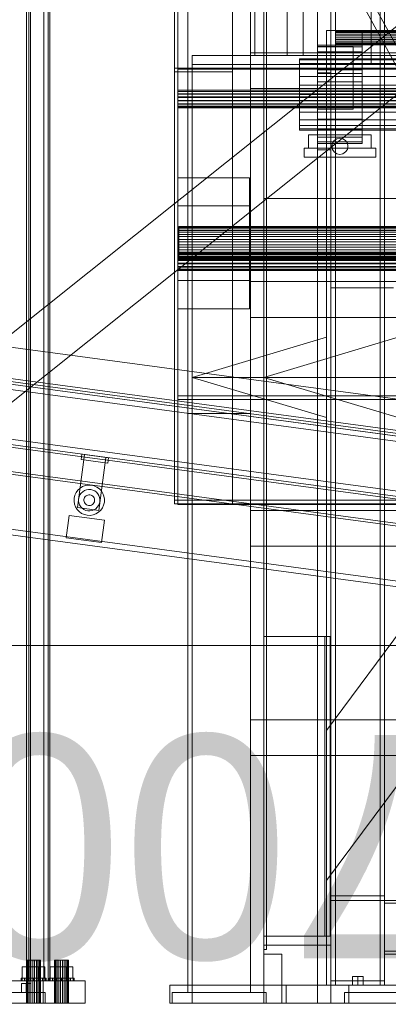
# Model space of a CAD drawing. Header units: millimetres. Extents: x -4738 to 65662, y -68080 to 6847.
# Tile 82 of 256: x -1673 to -1261, y -36001 to -34900. Entities that reach past the tile are written whole.
import ezdxf

# ---------------------------------------------------------------- set-up
doc = ezdxf.new("R2010")
doc.units = ezdxf.units.MM
for name, color, linetype, lineweight in [('COTAS_O', 1, 'Continuous', 0), ('COTAS_P', 1, 'Continuous', 0), ('frontal_briquetadora', 7, 'Continuous', 0), ('frontal_C03', 7, 'Continuous', 0), ('frontal_C09', 7, 'Continuous', 0), ('frontal_C10', 7, 'Continuous', 0), ('frontal_dosificador', 7, 'Continuous', 0), ('frontal_secador', 7, 'Continuous', 0), ('frontal_tolva', 7, 'Continuous', 0)]:
    doc.layers.add(name, color=color, linetype=linetype, lineweight=lineweight)
doc.dimstyles.new('R19_100', dxfattribs={"dimtxt": 250, "dimasz": 150, "dimexe": 150, "dimexo": 80, "dimgap": 100, "dimtad": 1, "dimtih": 1, "dimtoh": 1, "dimdsep": 46, "dimcen": 0.09, "dimadec": 0, "dimazin": 0, "dimtfac": 1, "dimtdec": 4, "dimtofl": 0, "dimtmove": 0, "dimatfit": 3, "dimfxl": 1, "dimtolj": 1, "dimtzin": 0, "dimarcsym": 0})

# ---------------------------------------------------------------- blocks, each defined once
blk = doc.blocks.new('DIM_R30_46')
at = {"layer": 'COTAS_P'}
for p, q in [((-4100, -35030), (-4219.9, -35922)), ((140, -35600), (20.1, -36492)), ((-4219.9, -35922), (-4065.3, -35897.4)), ((20.1, -36492), (-4219.9, -35922)), ((-4219.9, -35922), (-4077.2, -35986.6)), ((20.1, -36492), (-122.6, -36427.4)), ((20.1, -36492), (-134.6, -36516.6))]:
    blk.add_line(p, q, dxfattribs=at)
blk.add_text('4278.14 P', height=250, rotation=172.3434, dxfattribs=at).set_placement((-2113.2, -36306.1))
blk = doc.blocks.new('DIM_R30_50')
at = {"layer": 'COTAS_O'}
for p, q in [((-1850, -34900), (-1850, -35600)), ((-150, -34900), (-150, -35600)), ((-1850, -35600), (-1700, -35555)), ((-150, -35600), (-300, -35555)), ((-150, -35600), (-1850, -35600)), ((-1850, -35600), (-1700, -35645)), ((-150, -35600), (-300, -35645))]:
    blk.add_line(p, q, dxfattribs=at)
blk.add_text('1700 O', height=250, rotation=180, dxfattribs=at).set_placement((-1000, -35700))
blk = doc.blocks.new('DIM_R30_53')
at = {"layer": 'COTAS_O'}
for p, q in [((-1480, -33670), (-780, -33670)), ((-780, -33670), (-825, -33820)), ((-780, -36000), (-780, -33670)), ((-780, -33670), (-735, -33820)), ((-780, -36000), (-825, -35850)), ((-780, -36000), (-735, -35850)), ((-1480, -36000), (-780, -36000))]:
    blk.add_line(p, q, dxfattribs=at)
blk.add_text('2330 O', height=250, rotation=90, dxfattribs=at).set_placement((-880, -34835))
blk = doc.blocks.new('DIM_R30_54')
at = {"layer": 'COTAS_O'}
for p, q in [((-1480, -35300), (-1330, -35255)), ((490, -35300), (340, -35255)), ((-1480, -36000), (-1480, -35300)), ((-1480, -35300), (490, -35300)), ((-1480, -35300), (-1330, -35345)), ((490, -35300), (340, -35345)), ((490, -36000), (490, -35300))]:
    blk.add_line(p, q, dxfattribs=at)
blk.add_text('1970 O', height=250, dxfattribs=at).set_placement((-495, -35200))
blk = doc.blocks.new('DIM_R30_55')
at = {"layer": 'COTAS_O'}
for p, q in [((-1400, -33000), (-700, -33000)), ((-700, -33000), (-745, -33150)), ((-700, -36000), (-700, -33000)), ((-700, -33000), (-655, -33150)), ((-700, -36000), (-745, -35850)), ((-700, -36000), (-655, -35850)), ((-1400, -36000), (-700, -36000))]:
    blk.add_line(p, q, dxfattribs=at)
blk.add_text('3000 O', height=250, rotation=90, dxfattribs=at).set_placement((-800, -34500))
blk = doc.blocks.new('DIM_R30_56')
at = {"layer": 'COTAS_O'}
for p, q in [((-1400, -35300), (-1250, -35255)), ((1400, -35300), (1250, -35255)), ((-1400, -36000), (-1400, -35300)), ((-1400, -35300), (1400, -35300)), ((-1400, -35300), (-1250, -35345)), ((1400, -35300), (1250, -35345)), ((1400, -36000), (1400, -35300))]:
    blk.add_line(p, q, dxfattribs=at)
blk.add_text('2800 O', height=250, dxfattribs=at).set_placement((0, -35200))

msp = doc.modelspace()

# ---------------------------------------------------------------- linework, layer by layer
at = {"layer": 'frontal_briquetadora'}
for p, q in [((-1374, -34736), (-1374, -34940)), ((-1356, -34736), (-1356, -34940)), ((-1410, -34940), (-1410, -34760)), ((-1400, -34940), (-1400, -34760)), ((-1480, -35980), (-1480, -34940)), ((-1480, -34940), (-500, -34940)), ((-1410, -34940), (-1400, -34940)), ((-1356, -34940), (-1374, -34940)), ((-1330, -34940), (-500, -34940)), ((-1330, -34950), (-1330, -34940)), ((-1480, -35980), (-1480, -34950)), ((-1480, -34950), (-1330, -34950)), ((-1330, -35980), (-1330, -34950)), ((-1330, -35694.962), (-777.418, -34950)), ((-1330, -34950), (340, -34950)), ((-1330, -34950), (-320, -34950)), ((-1330, -35862.816), (-720.639, -35041.307)), ((-1330, -35862.816), (-1330, -35694.962)), ((-1505, -36000), (-1505, -35980)), ((-1505, -35980), (-1305, -35980)), ((-1480, -35980), (-1330, -35980)), ((-1305, -36000), (-1305, -35980)), ((-1505, -36000), (-1305, -36000))]:
    msp.add_line(p, q, dxfattribs=at)
at = {"layer": 'frontal_C03'}
for p, q in [((-1500, -34954.179), (-1500, -32259.264)), ((-1496, -32259.264), (-1496, -34954.179)), ((-1435, -32259.264), (-1435, -34954.179)), ((-1500, -32263.162), (-1500, -34958.077)), ((-1435, -34958.077), (-1435, -32263.162)), ((-1500, -35437.51), (-1500, -32742.595)), ((-1435, -32742.595), (-1435, -35437.51)), ((-1500, -32746.492), (-1500, -35441.408)), ((-1496, -35441.408), (-1496, -32746.492)), ((-1435, -35441.408), (-1435, -32746.492)), ((-1485, -35988), (-1485, -33007.45)), ((-1415, -35988), (-1415, -33007.45)), ((-1485, -35988), (-1485, -33563.95)), ((-1415, -35988), (-1415, -33563.95)), ((-1485, -35988), (-1485, -34173.45)), ((-1415, -35988), (-1415, -34173.45)), ((-1485, -35988), (-1485, -34782.95)), ((-1415, -35988), (-1415, -34782.95)), ((-1415, -34936.859), (1415, -34936.859)), ((-1415, -34976.859), (-1415, -34936.859)), ((-1496, -34954.179), (-1500, -34954.179)), ((-1500, -34954.179), (-1500, -35441.408)), ((-1435, -34954.179), (-1500, -34954.179)), ((-1500, -34954.179), (-1500, -34958.077)), ((-1496, -35441.408), (-1496, -34954.179)), ((-1496, -34955.078), (-1496, -34954.179)), ((-1496, -34954.179), (1496, -34954.179)), ((1496, -34955.078), (-1496, -34955.078)), ((-1496, -34955.078), (-1496, -35442.306)), ((-1435, -34958.077), (-1435, -34954.179)), ((-1500, -34958.077), (-1435, -34958.077)), ((-1496, -34980.046), (-1496, -34978.662)), ((-1496, -34978.662), (-1496, -34978.78)), ((1496, -34978.662), (-1496, -34978.662)), ((-1496, -34978.78), (-1496, -34980.381)), ((1496, -34978.78), (-1496, -34978.78)), ((-1415, -34976.859), (1415, -34976.859)), ((-1496, -34982.72), (-1496, -34980.046)), ((1496, -34980.046), (-1496, -34980.046)), ((-1496, -34980.381), (-1496, -34983.222)), ((1496, -34980.381), (-1496, -34980.381)), ((-1496, -34986.279), (-1496, -34982.72)), ((1496, -34982.72), (-1496, -34982.72)), ((-1496, -34983.222), (-1496, -34986.87)), ((1496, -34983.222), (-1496, -34983.222)), ((-1496, -34990.179), (-1496, -34986.279)), ((-1496, -34986.279), (1496, -34986.279)), ((-1496, -34986.87), (-1496, -34990.77)), ((1496, -34986.87), (-1496, -34986.87)), ((-1496, -34993.827), (-1496, -34990.179)), ((1496, -34990.179), (-1496, -34990.179)), ((-1496, -34990.77), (-1496, -34994.328)), ((1496, -34990.77), (-1496, -34990.77)), ((-1496, -34996.668), (-1496, -34993.827)), ((1496, -34993.827), (-1496, -34993.827)), ((-1496, -34994.328), (-1496, -34997.003)), ((1496, -34994.328), (-1496, -34994.328)), ((-1496, -34998.269), (-1496, -34996.668)), ((1496, -34996.668), (-1496, -34996.668)), ((-1496, -34997.003), (-1496, -34998.387)), ((1496, -34997.003), (-1496, -34997.003)), ((-1496, -34998.387), (-1496, -34998.269)), ((1496, -34998.269), (-1496, -34998.269)), ((1496, -34998.387), (-1496, -34998.387)), ((-1496, -35108.227), (-1496, -35076.787)), ((-1496, -35076.787), (-1416, -35076.787)), ((-1496, -35191.773), (-1496, -35076.787)), ((-1416, -35076.787), (-1416, -35108.227)), ((-1416, -35076.787), (-1416, -35191.773)), ((-1416, -35108.227), (-1496, -35108.227)), ((-1496, -35108.227), (-1496, -35223.213)), ((-1416, -35223.213), (-1416, -35108.227)), ((-1495, -35132.513), (-1495, -35131.073)), ((-1495, -35131.073), (-1495, -35131.485)), ((1495, -35131.073), (-1495, -35131.073)), ((-1495, -35131.485), (-1495, -35133.71)), ((1495, -35131.485), (-1495, -35131.485)), ((-1495, -35135.665), (-1495, -35132.513)), ((1495, -35132.513), (-1495, -35132.513)), ((-1495, -35133.71), (-1495, -35137.529)), ((1495, -35133.71), (-1495, -35133.71)), ((-1495, -35140.221), (-1495, -35135.665)), ((1495, -35135.665), (-1495, -35135.665)), ((-1495, -35137.529), (-1495, -35142.569)), ((1495, -35137.529), (-1495, -35137.529)), ((-1495, -35145.733), (-1495, -35140.221)), ((1495, -35140.221), (-1495, -35140.221)), ((-1495, -35142.569), (-1495, -35148.337)), ((1495, -35142.569), (-1495, -35142.569)), ((-1495, -35151.663), (-1495, -35145.733)), ((-1495, -35145.733), (1495, -35145.733)), ((-1495, -35148.337), (-1495, -35154.267)), ((1495, -35148.337), (-1495, -35148.337)), ((-1495, -35157.431), (-1495, -35151.663)), ((1495, -35151.663), (-1495, -35151.663)), ((-1495, -35154.267), (-1495, -35159.779)), ((1495, -35154.267), (-1495, -35154.267)), ((-1496, -35162.269), (-1496, -35160.886)), ((-1496, -35160.886), (-1496, -35161.003)), ((1496, -35160.886), (-1496, -35160.886)), ((-1496, -35161.003), (-1496, -35162.604)), ((1496, -35161.003), (-1496, -35161.003)), ((-1496, -35164.944), (-1496, -35162.269)), ((1496, -35162.269), (-1496, -35162.269)), ((-1496, -35162.604), (-1496, -35165.445)), ((1496, -35162.604), (-1496, -35162.604)), ((-1496, -35168.502), (-1496, -35164.944)), ((1496, -35164.944), (-1496, -35164.944)), ((-1496, -35165.445), (-1496, -35169.093)), ((1496, -35165.445), (-1496, -35165.445)), ((-1495, -35162.471), (-1495, -35157.431)), ((1495, -35157.431), (-1495, -35157.431)), ((-1495, -35159.779), (-1495, -35164.335)), ((1495, -35159.779), (-1495, -35159.779)), ((-1495, -35166.29), (-1495, -35162.471)), ((1495, -35162.471), (-1495, -35162.471)), ((-1495, -35164.335), (-1495, -35167.487)), ((1495, -35164.335), (-1495, -35164.335)), ((-1495, -35168.515), (-1495, -35166.29)), ((1495, -35166.29), (-1495, -35166.29)), ((-1496, -35172.402), (-1496, -35168.502)), ((-1496, -35168.502), (1496, -35168.502)), ((-1496, -35169.093), (-1496, -35172.994)), ((1496, -35169.093), (-1496, -35169.093)), ((-1496, -35176.05), (-1496, -35172.402)), ((1496, -35172.402), (-1496, -35172.402)), ((-1496, -35172.994), (-1496, -35176.552)), ((1496, -35172.994), (-1496, -35172.994)), ((-1496, -35178.891), (-1496, -35176.05)), ((1496, -35176.05), (-1496, -35176.05)), ((-1496, -35176.552), (-1496, -35179.226)), ((1496, -35176.552), (-1496, -35176.552)), ((-1495, -35167.487), (-1495, -35168.927)), ((1495, -35167.487), (-1495, -35167.487)), ((-1495, -35168.927), (-1495, -35168.515)), ((1495, -35168.515), (-1495, -35168.515)), ((1495, -35168.927), (-1495, -35168.927)), ((-1496, -35180.492), (-1496, -35178.891)), ((1496, -35178.891), (-1496, -35178.891)), ((-1496, -35179.226), (-1496, -35180.61)), ((1496, -35179.226), (-1496, -35179.226)), ((-1496, -35180.61), (-1496, -35180.492)), ((1496, -35180.492), (-1496, -35180.492)), ((1496, -35180.61), (-1496, -35180.61)), ((-1416, -35191.773), (-1496, -35191.773)), ((-1496, -35191.773), (-1496, -35223.213)), ((-1416, -35223.213), (-1416, -35191.773)), ((-1415, -35192.849), (1415, -35192.849)), ((-1415, -35232.849), (-1415, -35192.849)), ((-1496, -35223.213), (-1416, -35223.213)), ((-1415, -35232.849), (1415, -35232.849)), ((-1496, -35437.51), (-1496, -35320.73)), ((-1496, -35320.73), (1496, -35320.73)), ((-1496, -35324.628), (-1496, -35320.73)), ((1496, -35324.628), (-1496, -35324.628)), ((-1496, -35324.628), (-1496, -35441.408)), ((-1485, -35340.348), (-1415, -35340.348)), ((-1485, -35988), (-1485, -35340.348)), ((-1415, -35988), (-1415, -35340.348)), ((-1435, -35437.51), (-1500, -35437.51)), ((-1500, -35437.51), (-1500, -35441.408)), ((-1500, -35441.408), (-1496, -35441.408)), ((-1500, -35441.408), (-1435, -35441.408)), ((1496, -35437.51), (-1496, -35437.51)), ((-1496, -35437.51), (-1496, -35441.408)), ((1496, -35441.408), (-1496, -35441.408)), ((-1496, -35441.408), (-1496, -35442.306)), ((-1496, -35442.306), (1496, -35442.306)), ((-1435, -35441.408), (-1435, -35437.51)), ((-1415, -35448.839), (1415, -35448.839)), ((-1415, -35488.839), (-1415, -35448.839)), ((-1415, -35488.839), (1415, -35488.839)), ((-1415, -35682.946), (1415, -35682.946)), ((-1415, -35722.946), (-1415, -35682.946)), ((-1415, -35722.946), (1415, -35722.946)), ((-1502.5, -35988), (-1397.5, -35988)), ((-1502.5, -36000), (-1502.5, -35988)), ((-1485, -35988), (-1415, -35988)), ((-1397.5, -36000), (-1397.5, -35988)), ((-1502.5, -36000), (-1397.5, -36000))]:
    msp.add_line(p, q, dxfattribs=at)
at = {"layer": 'frontal_C09'}
for p, q in [((92.26, -35504.79), (-4028.81, -34950.779)), ((147.061, -35547.473), (-4092.939, -34977.473)), ((146.662, -35550.446), (-4093.338, -34980.446)), ((87.596, -35539.478), (-4033.473, -34985.467)), ((77.286, -35541.119), (-4023.962, -34989.772)), ((76.886, -35544.093), (-4024.362, -34992.746)), ((47.154, -35540.095), (-3994.629, -34996.743)), ((46.354, -35546.042), (-3995.429, -35002.689)), ((207.511, -35623.202), (-4171.241, -35034.549)), ((206.311, -35632.121), (-4172.44, -35043.468)), ((206.711, -35629.148), (-4172.041, -35040.495)), ((132.939, -35652.527), (-4107.061, -35082.527)), ((133.338, -35649.554), (-4106.662, -35079.554)), ((194.187, -35722.31), (-4184.565, -35133.657)), ((193.388, -35728.257), (-4185.364, -35139.604)), ((-1142.148, -35380.213), (-2329.467, -35220.597)), ((-1142.947, -35386.16), (-2330.266, -35226.543)), ((-1164.398, -35545.724), (-2351.717, -35386.108)), ((-1608.284, -35445.691), (-1600.29, -35386.226)), ((-1604.063, -35391.773), (-1603.264, -35385.826)), ((-1573.531, -35389.823), (-1603.264, -35385.826)), ((-1576.504, -35389.423), (-1600.29, -35386.226)), ((-1574.33, -35395.77), (-1604.063, -35391.773)), ((-1576.504, -35389.423), (-1584.498, -35448.889)), ((-1573.531, -35389.823), (-1574.33, -35395.77)), ((-1596.124, -35420.412), (-1599.414, -35420.946)), ((-1592.794, -35420.53), (-1596.124, -35420.412)), ((-1589.551, -35421.296), (-1592.794, -35420.53)), ((-1609.758, -35428.839), (-1611.142, -35431.87)), ((-1607.81, -35426.135), (-1609.758, -35428.839)), ((-1605.371, -35423.864), (-1607.81, -35426.135)), ((-1605.435, -35431.35), (-1606.412, -35433.491)), ((-1604.059, -35429.442), (-1605.435, -35431.35)), ((-1602.536, -35422.112), (-1605.371, -35423.864)), ((-1602.338, -35427.839), (-1604.059, -35429.442)), ((-1599.414, -35420.946), (-1602.536, -35422.112)), ((-1600.337, -35426.602), (-1602.338, -35427.839)), ((-1598.133, -35425.779), (-1600.337, -35426.602)), ((-1595.811, -35425.402), (-1598.133, -35425.779)), ((-1595.435, -35431.391), (-1596.596, -35431.579)), ((-1593.46, -35425.486), (-1595.811, -35425.402)), ((-1594.26, -35431.432), (-1595.435, -35431.391)), ((-1593.115, -35431.703), (-1594.26, -35431.432)), ((-1591.171, -35426.026), (-1593.46, -35425.486)), ((-1589.031, -35427.003), (-1591.171, -35426.026)), ((-1586.519, -35422.68), (-1589.551, -35421.296)), ((-1587.122, -35428.378), (-1589.031, -35427.003)), ((-1585.519, -35430.1), (-1587.122, -35428.378)), ((-1583.815, -35424.628), (-1586.519, -35422.68)), ((-1584.282, -35432.101), (-1585.519, -35430.1)), ((-1581.544, -35427.067), (-1583.815, -35424.628)), ((-1579.792, -35429.902), (-1581.544, -35427.067)), ((-1578.626, -35433.024), (-1579.792, -35429.902)), ((-1611.907, -35435.114), (-1612.026, -35438.444)), ((-1612.026, -35438.444), (-1611.492, -35441.734)), ((-1611.142, -35431.87), (-1611.907, -35435.114)), ((-1611.492, -35441.734), (-1610.326, -35444.856)), ((-1606.952, -35435.78), (-1607.035, -35438.131)), ((-1607.035, -35438.131), (-1606.659, -35440.453)), ((-1606.412, -35433.491), (-1606.952, -35435.78)), ((-1606.659, -35440.453), (-1605.836, -35442.657)), ((-1601.006, -35436.579), (-1601.047, -35437.755)), ((-1601.047, -35437.755), (-1600.859, -35438.916)), ((-1600.735, -35435.435), (-1601.006, -35436.579)), ((-1600.859, -35438.916), (-1600.447, -35440.018)), ((-1600.247, -35434.365), (-1600.735, -35435.435)), ((-1600.447, -35440.018), (-1599.829, -35441.018)), ((-1599.559, -35433.41), (-1600.247, -35434.365)), ((-1599.829, -35441.018), (-1599.027, -35441.879)), ((-1598.699, -35432.609), (-1599.559, -35433.41)), ((-1599.027, -35441.879), (-1598.073, -35442.567)), ((-1597.698, -35431.99), (-1598.699, -35432.609)), ((-1598.073, -35442.567), (-1597.003, -35443.055)), ((-1596.596, -35431.579), (-1597.698, -35431.99)), ((-1592.045, -35432.191), (-1593.115, -35431.703)), ((-1592.42, -35442.767), (-1591.419, -35442.149)), ((-1591.091, -35432.879), (-1592.045, -35432.191)), ((-1591.419, -35442.149), (-1590.559, -35441.347)), ((-1590.289, -35433.739), (-1591.091, -35432.879)), ((-1590.559, -35441.347), (-1589.871, -35440.393)), ((-1589.671, -35434.74), (-1590.289, -35433.739)), ((-1589.871, -35440.393), (-1589.383, -35439.323)), ((-1589.259, -35435.842), (-1589.671, -35434.74)), ((-1589.383, -35439.323), (-1589.113, -35438.178)), ((-1589.071, -35437.003), (-1589.259, -35435.842)), ((-1589.113, -35438.178), (-1589.071, -35437.003)), ((-1584.683, -35443.407), (-1583.706, -35441.267)), ((-1583.459, -35434.305), (-1584.282, -35432.101)), ((-1583.706, -35441.267), (-1583.166, -35438.978)), ((-1583.083, -35436.627), (-1583.459, -35434.305)), ((-1583.166, -35438.978), (-1583.083, -35436.627)), ((-1578.976, -35442.887), (-1578.211, -35439.644)), ((-1578.092, -35436.313), (-1578.626, -35433.024)), ((-1578.211, -35439.644), (-1578.092, -35436.313)), ((-1610.326, -35444.856), (-1608.574, -35447.691)), ((-1608.574, -35447.691), (-1606.303, -35450.129)), ((-1584.498, -35448.889), (-1608.284, -35445.691)), ((-1606.303, -35450.129), (-1603.599, -35452.078)), ((-1605.836, -35442.657), (-1604.599, -35444.658)), ((-1604.599, -35444.658), (-1602.996, -35446.379)), ((-1603.599, -35452.078), (-1600.567, -35453.462)), ((-1602.996, -35446.379), (-1601.087, -35447.755)), ((-1601.087, -35447.755), (-1598.947, -35448.731)), ((-1600.567, -35453.462), (-1597.324, -35454.227)), ((-1598.947, -35448.731), (-1596.658, -35449.272)), ((-1597.003, -35443.055), (-1595.858, -35443.325)), ((-1596.658, -35449.272), (-1594.307, -35449.355)), ((-1595.858, -35443.325), (-1594.683, -35443.367)), ((-1594.683, -35443.367), (-1593.522, -35443.179)), ((-1594.307, -35449.355), (-1591.985, -35448.978)), ((-1593.522, -35443.179), (-1592.42, -35442.767)), ((-1591.985, -35448.978), (-1589.781, -35448.156)), ((-1590.704, -35453.812), (-1587.582, -35452.646)), ((-1589.781, -35448.156), (-1587.78, -35446.919)), ((-1587.78, -35446.919), (-1586.059, -35445.316)), ((-1587.582, -35452.646), (-1584.747, -35450.894)), ((-1586.059, -35445.316), (-1584.683, -35443.407)), ((-1584.747, -35450.894), (-1582.308, -35448.623)), ((-1582.308, -35448.623), (-1580.36, -35445.919)), ((-1580.36, -35445.919), (-1578.976, -35442.887)), ((-1620.876, -35479.313), (-1617.545, -35454.536)), ((-1577.902, -35459.865), (-1617.545, -35454.536)), ((-1597.324, -35454.227), (-1593.994, -35454.345)), ((-1593.994, -35454.345), (-1590.704, -35453.812)), ((-1577.902, -35459.865), (-1581.233, -35484.642)), ((-1581.233, -35484.642), (-1620.876, -35479.313)), ((-1665.494, -35978), (-1670.691, -35978)), ((-1670.691, -35988), (-1670.691, -35978)), ((-1665.494, -35978), (-1660.298, -35978)), ((-1665.494, -35978), (-1665.494, -35988)), ((-1660.298, -35988), (-1660.298, -35978)), ((-1774.494, -35988), (-1644.494, -35988)), ((-1670.691, -35988), (-1665.494, -35988)), ((-1665.494, -35988), (-1660.298, -35988)), ((-1644.494, -36000), (-1644.494, -35988)), ((-1774.494, -36000), (-1644.494, -36000))]:
    msp.add_line(p, q, dxfattribs=at)
at = {"layer": 'frontal_C10'}
for p, q in [((-1665.264, -35975), (-1665.264, -34032.44)), ((-1662.615, -34032.44), (-1662.615, -35975)), ((-1660.662, -35975), (-1660.662, -34032.44)), ((-1645.727, -34032.44), (-1645.727, -35975)), ((-1641.124, -34032.44), (-1641.124, -35975)), ((-1639.17, -35975), (-1639.17, -34032.44)), ((-1199.479, -35048.502), (-1438.809, -34608.502)), ((-1186.975, -35048.502), (-1426.305, -34608.502)), ((-1665.021, -35959.2), (-1670.022, -35959.2)), ((-1670.022, -35959.2), (-1662.319, -35959.2)), ((-1670.022, -35972), (-1670.022, -35959.2)), ((-1664.682, -35952), (-1665.258, -35952)), ((-1665.258, -35952), (-1663.707, -35952)), ((-1665.258, -36000), (-1665.258, -35952)), ((-1652.316, -35959.2), (-1665.021, -35959.2)), ((-1665.021, -35972), (-1665.021, -35959.2)), ((-1662.132, -35952), (-1664.682, -35952)), ((-1664.682, -36000), (-1664.682, -35952)), ((-1663.707, -35952), (-1660.444, -35952)), ((-1663.707, -36000), (-1663.707, -35952)), ((-1662.319, -35959.2), (-1649.615, -35959.2)), ((-1662.319, -35972), (-1662.319, -35959.2)), ((-1658.293, -35952), (-1662.132, -35952)), ((-1662.132, -36000), (-1662.132, -35952)), ((-1660.444, -35952), (-1656.343, -35952)), ((-1660.444, -36000), (-1660.444, -35952)), ((-1654.192, -35952), (-1658.293, -35952)), ((-1658.293, -36000), (-1658.293, -35952)), ((-1656.343, -35952), (-1652.503, -35952)), ((-1656.343, -36000), (-1656.343, -35952)), ((-1650.929, -35952), (-1654.192, -35952)), ((-1654.192, -35952), (-1654.192, -36000)), ((-1652.503, -35952), (-1649.954, -35952)), ((-1652.503, -36000), (-1652.503, -35952)), ((-1644.613, -35959.2), (-1652.316, -35959.2)), ((-1652.316, -35959.2), (-1652.316, -35972)), ((-1649.377, -35952), (-1650.929, -35952)), ((-1650.929, -36000), (-1650.929, -35952)), ((-1649.954, -35952), (-1649.377, -35952)), ((-1649.954, -36000), (-1649.954, -35952)), ((-1649.615, -35959.2), (-1644.613, -35959.2)), ((-1649.615, -35972), (-1649.615, -35959.2)), ((-1649.377, -36000), (-1649.377, -35952)), ((-1644.613, -35972), (-1644.613, -35959.2)), ((-1633.761, -35959.2), (-1638.763, -35959.2)), ((-1638.763, -35959.2), (-1631.06, -35959.2)), ((-1638.763, -35972), (-1638.763, -35959.2)), ((-1633.422, -35952), (-1633.998, -35952)), ((-1633.998, -35952), (-1632.447, -35952)), ((-1633.998, -36000), (-1633.998, -35952)), ((-1621.056, -35959.2), (-1633.761, -35959.2)), ((-1633.761, -35972), (-1633.761, -35959.2)), ((-1630.872, -35952), (-1633.422, -35952)), ((-1633.422, -36000), (-1633.422, -35952)), ((-1632.447, -35952), (-1629.184, -35952)), ((-1632.447, -36000), (-1632.447, -35952)), ((-1631.06, -35959.2), (-1618.355, -35959.2)), ((-1631.06, -35972), (-1631.06, -35959.2)), ((-1627.033, -35952), (-1630.872, -35952)), ((-1630.872, -36000), (-1630.872, -35952)), ((-1629.184, -35952), (-1625.083, -35952)), ((-1629.184, -36000), (-1629.184, -35952)), ((-1622.932, -35952), (-1627.033, -35952)), ((-1627.033, -36000), (-1627.033, -35952)), ((-1625.083, -35952), (-1621.244, -35952)), ((-1625.083, -36000), (-1625.083, -35952)), ((-1619.669, -35952), (-1622.932, -35952)), ((-1622.932, -35952), (-1622.932, -36000)), ((-1621.244, -35952), (-1618.694, -35952)), ((-1621.244, -36000), (-1621.244, -35952)), ((-1613.353, -35959.2), (-1621.056, -35959.2)), ((-1621.056, -35959.2), (-1621.056, -35972)), ((-1618.118, -35952), (-1619.669, -35952)), ((-1619.669, -36000), (-1619.669, -35952)), ((-1618.694, -35952), (-1618.118, -35952)), ((-1618.694, -36000), (-1618.694, -35952)), ((-1618.355, -35959.2), (-1613.353, -35959.2)), ((-1618.355, -35972), (-1618.355, -35959.2)), ((-1618.118, -36000), (-1618.118, -35952)), ((-1613.353, -35972), (-1613.353, -35959.2)), ((-1757.183, -35975), (-1646.723, -35975)), ((-1662.615, -35975), (-1717.845, -35975)), ((-1715.891, -35975), (-1660.662, -35975)), ((-1599.833, -35975), (-1710.293, -35975)), ((-1641.124, -35975), (-1696.354, -35975)), ((-1694.4, -35975), (-1639.17, -35975)), ((-1670.205, -35972), (-1671.317, -35972)), ((-1671.317, -35972), (-1670.299, -35972)), ((-1671.317, -35975), (-1671.317, -35972)), ((-1670.299, -35975), (-1671.317, -35975)), ((-1671.317, -35975), (-1670.205, -35975)), ((-1670.299, -35972), (-1667.304, -35972)), ((-1670.299, -35975), (-1670.299, -35972)), ((-1667.304, -35975), (-1670.299, -35975)), ((-1667.13, -35972), (-1670.205, -35972)), ((-1670.205, -35975), (-1670.205, -35972)), ((-1670.205, -35975), (-1667.13, -35975)), ((-1662.319, -35972), (-1670.022, -35972)), ((-1670.022, -35972), (-1665.021, -35972)), ((-1667.304, -35972), (-1662.788, -35972)), ((-1667.304, -35975), (-1667.304, -35972)), ((-1662.788, -35975), (-1667.304, -35975)), ((-1662.562, -35972), (-1667.13, -35972)), ((-1667.13, -35975), (-1667.13, -35972)), ((-1667.13, -35975), (-1662.562, -35975)), ((-1660.662, -35975), (-1665.264, -35975)), ((-1665.264, -35975), (-1645.727, -35975)), ((-1665.021, -35972), (-1652.316, -35972)), ((-1662.788, -35972), (-1657.44, -35972)), ((-1662.788, -35975), (-1662.788, -35972)), ((-1657.44, -35975), (-1662.788, -35975)), ((-1660.662, -35975), (-1662.615, -35975)), ((-1657.195, -35972), (-1662.562, -35972)), ((-1662.562, -35975), (-1662.562, -35972)), ((-1662.562, -35975), (-1657.195, -35975)), ((-1649.615, -35972), (-1662.319, -35972)), ((-1641.124, -35975), (-1660.662, -35975)), ((-1657.44, -35972), (-1652.074, -35972)), ((-1657.44, -35975), (-1657.44, -35972)), ((-1652.074, -35975), (-1657.44, -35975)), ((-1651.847, -35972), (-1657.195, -35972)), ((-1657.195, -35975), (-1657.195, -35972)), ((-1657.195, -35975), (-1651.847, -35975)), ((-1652.316, -35972), (-1644.613, -35972)), ((-1652.074, -35972), (-1647.505, -35972)), ((-1652.074, -35975), (-1652.074, -35972)), ((-1647.505, -35975), (-1652.074, -35975)), ((-1647.332, -35972), (-1651.847, -35972)), ((-1651.847, -35972), (-1651.847, -35975)), ((-1651.847, -35975), (-1647.332, -35975)), ((-1644.613, -35972), (-1649.615, -35972)), ((-1647.505, -35972), (-1644.431, -35972)), ((-1647.505, -35975), (-1647.505, -35972)), ((-1644.431, -35975), (-1647.505, -35975)), ((-1644.337, -35972), (-1647.332, -35972)), ((-1647.332, -35975), (-1647.332, -35972)), ((-1647.332, -35975), (-1644.337, -35975)), ((-1646.723, -35975), (-1599.833, -35975)), ((-1646.723, -35975), (-1646.723, -36000)), ((-1645.727, -35975), (-1641.124, -35975)), ((-1644.431, -35972), (-1643.318, -35972)), ((-1644.431, -35975), (-1644.431, -35972)), ((-1643.318, -35975), (-1644.431, -35975)), ((-1643.318, -35972), (-1644.337, -35972)), ((-1644.337, -35975), (-1644.337, -35972)), ((-1644.337, -35975), (-1643.318, -35975)), ((-1643.318, -35975), (-1643.318, -35972)), ((-1639.17, -35975), (-1641.124, -35975)), ((-1638.945, -35972), (-1640.057, -35972)), ((-1640.057, -35972), (-1639.039, -35972)), ((-1640.057, -35975), (-1640.057, -35972)), ((-1639.039, -35975), (-1640.057, -35975)), ((-1640.057, -35975), (-1638.945, -35975)), ((-1639.039, -35972), (-1636.044, -35972)), ((-1639.039, -35975), (-1639.039, -35972)), ((-1636.044, -35975), (-1639.039, -35975)), ((-1635.87, -35972), (-1638.945, -35972)), ((-1638.945, -35975), (-1638.945, -35972)), ((-1638.945, -35975), (-1635.87, -35975)), ((-1631.06, -35972), (-1638.763, -35972)), ((-1638.763, -35972), (-1633.761, -35972)), ((-1636.044, -35972), (-1631.528, -35972)), ((-1636.044, -35975), (-1636.044, -35972)), ((-1631.528, -35975), (-1636.044, -35975)), ((-1631.302, -35972), (-1635.87, -35972)), ((-1635.87, -35975), (-1635.87, -35972)), ((-1635.87, -35975), (-1631.302, -35975)), ((-1633.761, -35972), (-1621.056, -35972)), ((-1631.528, -35972), (-1626.18, -35972)), ((-1631.528, -35975), (-1631.528, -35972)), ((-1626.18, -35975), (-1631.528, -35975)), ((-1625.935, -35972), (-1631.302, -35972)), ((-1631.302, -35975), (-1631.302, -35972)), ((-1631.302, -35975), (-1625.935, -35975)), ((-1618.355, -35972), (-1631.06, -35972)), ((-1626.18, -35972), (-1620.814, -35972)), ((-1626.18, -35975), (-1626.18, -35972)), ((-1620.814, -35975), (-1626.18, -35975)), ((-1620.587, -35972), (-1625.935, -35972)), ((-1625.935, -35975), (-1625.935, -35972)), ((-1625.935, -35975), (-1620.587, -35975)), ((-1621.056, -35972), (-1613.353, -35972)), ((-1620.814, -35972), (-1616.245, -35972)), ((-1620.814, -35975), (-1620.814, -35972)), ((-1616.245, -35975), (-1620.814, -35975)), ((-1616.072, -35972), (-1620.587, -35972)), ((-1620.587, -35972), (-1620.587, -35975)), ((-1620.587, -35975), (-1616.072, -35975)), ((-1613.353, -35972), (-1618.355, -35972)), ((-1616.245, -35972), (-1613.171, -35972)), ((-1616.245, -35975), (-1616.245, -35972)), ((-1613.171, -35975), (-1616.245, -35975)), ((-1613.077, -35972), (-1616.072, -35972)), ((-1616.072, -35975), (-1616.072, -35972)), ((-1616.072, -35975), (-1613.077, -35975)), ((-1613.171, -35972), (-1612.058, -35972)), ((-1613.171, -35975), (-1613.171, -35972)), ((-1612.058, -35975), (-1613.171, -35975)), ((-1612.058, -35972), (-1613.077, -35972)), ((-1613.077, -35975), (-1613.077, -35972)), ((-1613.077, -35975), (-1612.058, -35975)), ((-1612.058, -35975), (-1612.058, -35972)), ((-1599.833, -36000), (-1599.833, -35975)), ((-1646.723, -36000), (-1757.183, -36000)), ((-1710.293, -36000), (-1599.833, -36000)), ((-1663.707, -36000), (-1665.258, -36000)), ((-1665.258, -36000), (-1664.682, -36000)), ((-1664.682, -36000), (-1662.132, -36000)), ((-1660.444, -36000), (-1663.707, -36000)), ((-1662.132, -36000), (-1658.293, -36000)), ((-1656.343, -36000), (-1660.444, -36000)), ((-1658.293, -36000), (-1654.192, -36000)), ((-1652.503, -36000), (-1656.343, -36000)), ((-1654.192, -36000), (-1650.929, -36000)), ((-1649.954, -36000), (-1652.503, -36000)), ((-1650.929, -36000), (-1649.377, -36000)), ((-1649.377, -36000), (-1649.954, -36000)), ((-1599.833, -36000), (-1646.723, -36000)), ((-1632.447, -36000), (-1633.998, -36000)), ((-1633.998, -36000), (-1633.422, -36000)), ((-1633.422, -36000), (-1630.872, -36000)), ((-1629.184, -36000), (-1632.447, -36000)), ((-1630.872, -36000), (-1627.033, -36000)), ((-1625.083, -36000), (-1629.184, -36000)), ((-1627.033, -36000), (-1622.932, -36000)), ((-1621.244, -36000), (-1625.083, -36000)), ((-1622.932, -36000), (-1619.669, -36000)), ((-1618.694, -36000), (-1621.244, -36000)), ((-1619.669, -36000), (-1618.118, -36000)), ((-1618.118, -36000), (-1618.694, -36000))]:
    msp.add_line(p, q, dxfattribs=at)
at = {"layer": 'frontal_dosificador'}
for p, q in [((-1090, -35988), (-1310, -35988)), ((-1310, -36000), (-1310, -35988)), ((-1090, -36000), (-1310, -36000))]:
    msp.add_line(p, q, dxfattribs=at)
at = {"layer": 'frontal_secador'}
for p, q in [((-1400, -36000), (-1400, -33000)), ((-1340, -36000), (-1340, -33000)), ((-1400, -36000), (-1400, -33075)), ((-1400, -35590), (-1400, -33075)), ((-1400, -35940), (-1400, -33075)), ((-1397, -35940), (-1397, -33075)), ((-1325, -36000), (-1325, -33075)), ((-1325, -35590), (-1325, -33075)), ((-1325, -35980), (-1325, -33075)), ((-1320, -35980), (-1320, -33075)), ((-1270, -35980), (-1270, -33075)), ((-1265, -35980), (-1265, -33075)), ((-1400, -36000), (-1400, -33250)), ((-1325, -35200), (-1325, -34550)), ((-1320, -35200), (-1320, -34550)), ((-1400, -35100), (-1400, -34650)), ((-1280, -34950), (-1280, -34770)), ((-1330, -34912), (-1290, -34912)), ((-1330, -34940), (-1330, -34912)), ((-1320, -34912.273), (-1320, -34912)), ((1320, -34912), (-1320, -34912)), ((-1320, -34913.072), (-1320, -34912.273)), ((1320, -34912.273), (-1320, -34912.273)), ((-1320, -34914.343), (-1320, -34913.072)), ((1320, -34913.072), (-1320, -34913.072)), ((-1290, -34940), (-1290, -34912)), ((-1320, -34916), (-1320, -34914.343)), ((1320, -34914.343), (-1320, -34914.343)), ((-1320, -34917.929), (-1320, -34916)), ((1320, -34916), (-1320, -34916)), ((-1320, -34920), (-1320, -34917.929)), ((1320, -34917.929), (-1320, -34917.929)), ((-1320, -34920), (-1320, -34922.071)), ((-1320, -34920), (1320, -34920)), ((-1320, -34922.071), (-1320, -34924)), ((1320, -34922.071), (-1320, -34922.071)), ((-1320, -34924), (-1320, -34925.657)), ((1320, -34924), (-1320, -34924)), ((-1340, -34930.374), (-1340, -34928.5)), ((-1290, -34928.5), (-1340, -34928.5)), ((-1340, -34930), (-1300, -34930)), ((-1340, -34960), (-1340, -34930)), ((-1340, -34935.869), (-1340, -34930.374)), ((-1290, -34930.374), (-1340, -34930.374)), ((-1340, -34944.609), (-1340, -34935.869)), ((-1290, -34935.869), (-1340, -34935.869)), ((-1320, -34925.657), (-1320, -34926.928)), ((1320, -34925.657), (-1320, -34925.657)), ((-1320, -34926.928), (-1320, -34927.727)), ((1320, -34926.928), (-1320, -34926.928)), ((-1320, -34927.727), (-1320, -34928)), ((1320, -34927.727), (-1320, -34927.727)), ((1320, -34928), (-1320, -34928)), ((-1300, -34960), (-1300, -34930)), ((-1290, -34930.374), (-1290, -34928.5)), ((-1290, -34935.869), (-1290, -34930.374)), ((-1290, -34944.609), (-1290, -34935.869)), ((-1360, -34944.863), (-1360, -34943.5)), ((1360, -34943.5), (-1360, -34943.5)), ((-1360, -34948.859), (-1360, -34944.863)), ((1360, -34944.863), (-1360, -34944.863)), ((-1340, -34956), (-1340, -34944.609)), ((-1290, -34944.609), (-1340, -34944.609)), ((-1330, -34940), (-1290, -34940)), ((-1330, -34960), (-1330, -34940)), ((-1290, -34960), (-1290, -34940)), ((-1290, -34956), (-1290, -34944.609)), ((-1360, -34955.216), (-1360, -34948.859)), ((1360, -34948.859), (-1360, -34948.859)), ((-1360, -34963.5), (-1360, -34955.216)), ((1360, -34955.216), (-1360, -34955.216)), ((-1340, -34969.265), (-1340, -34956)), ((-1290, -34956), (-1340, -34956)), ((-1290, -34969.265), (-1290, -34956)), ((-1280, -34950), (-1250, -34950)), ((-1360, -34973.147), (-1360, -34963.5)), ((1360, -34963.5), (-1360, -34963.5)), ((-1340, -34959.5), (-1325, -34959.5)), ((-1340, -35045.5), (-1340, -34959.5)), ((-1340, -34960), (-1300, -34960)), ((-1340, -35000), (-1340, -34960)), ((-1330, -34960), (-1290, -34960)), ((-1325, -35045.5), (-1325, -34959.5)), ((-1300, -35000), (-1300, -34960)), ((-1360, -34983.5), (-1360, -34973.147)), ((1360, -34973.147), (-1360, -34973.147)), ((-1340, -34983.5), (-1340, -34969.265)), ((-1290, -34969.265), (-1340, -34969.265)), ((-1290, -34983.5), (-1290, -34969.265)), ((-1360, -34983.5), (-1360, -34993.853)), ((-1360, -34983.5), (1360, -34983.5)), ((-1340, -34983.5), (-1340, -34997.735)), ((-1340, -34983.5), (-1290, -34983.5)), ((-1290, -34997.735), (-1290, -34983.5)), ((-1360, -34993.853), (-1360, -35003.5)), ((1360, -34993.853), (-1360, -34993.853)), ((-1340, -34997.735), (-1340, -35011)), ((-1290, -34997.735), (-1340, -34997.735)), ((-1340, -35000), (-1300, -35000)), ((-1290, -34997.735), (-1290, -35011)), ((-1360, -35003.5), (-1360, -35011.784)), ((1360, -35003.5), (-1360, -35003.5)), ((-1360, -35011.784), (-1360, -35018.141)), ((1360, -35011.784), (-1360, -35011.784)), ((-1340, -35011), (-1340, -35022.391)), ((-1290, -35011), (-1340, -35011)), ((-1290, -35011), (-1290, -35022.391)), ((-1360, -35018.141), (-1360, -35022.137)), ((1360, -35018.141), (-1360, -35018.141)), ((-1360, -35022.137), (-1360, -35023.5)), ((1360, -35022.137), (-1360, -35022.137)), ((1360, -35023.5), (-1360, -35023.5)), ((-1340, -35022.391), (-1340, -35031.131)), ((-1290, -35022.391), (-1340, -35022.391)), ((-1290, -35022.391), (-1290, -35031.131)), ((-1350, -35028.5), (-1280, -35028.5)), ((-1350, -35043.5), (-1350, -35028.5)), ((-1340, -35031.131), (-1340, -35036.626)), ((-1290, -35031.131), (-1340, -35031.131)), ((-1321.364, -35035.136), (-1318.444, -35033.185)), ((-1318.444, -35033.185), (-1315, -35032.5)), ((-1315, -35032.5), (-1311.556, -35033.185)), ((-1311.556, -35033.185), (-1308.636, -35035.136)), ((-1290, -35031.131), (-1290, -35036.626)), ((-1280, -35043.5), (-1280, -35028.5)), ((-1355, -35043.5), (-1275, -35043.5)), ((-1355, -35053.5), (-1355, -35043.5)), ((-1350, -35043.5), (-1280, -35043.5)), ((-1340, -35036.626), (-1340, -35038.5)), ((-1290, -35036.626), (-1340, -35036.626)), ((-1290, -35038.5), (-1340, -35038.5)), ((-1340, -35045.5), (-1325, -35045.5)), ((-1324, -35041.5), (-1323.315, -35038.056)), ((-1323.315, -35044.944), (-1324, -35041.5)), ((-1323.315, -35038.056), (-1321.364, -35035.136)), ((-1321.364, -35047.864), (-1323.315, -35044.944)), ((-1308.636, -35035.136), (-1306.685, -35038.056)), ((-1306.685, -35044.944), (-1308.636, -35047.864)), ((-1306.685, -35038.056), (-1306, -35041.5)), ((-1306, -35041.5), (-1306.685, -35044.944)), ((-1290, -35036.626), (-1290, -35038.5)), ((-1275, -35053.5), (-1275, -35043.5)), ((-1355, -35053.5), (-1275, -35053.5)), ((-1318.444, -35049.815), (-1321.364, -35047.864)), ((-1315, -35050.5), (-1318.444, -35049.815)), ((-1311.556, -35049.815), (-1315, -35050.5)), ((-1308.636, -35047.864), (-1311.556, -35049.815)), ((-1400, -35100), (1400, -35100)), ((-1400, -36000), (-1400, -35100)), ((-1400, -35100), (-1250, -35100)), ((-1325, -35200), (-1320, -35200)), ((-1320, -35200), (-1255, -35200)), ((-1400, -35590), (-1325, -35590)), ((-1400, -35925), (-1400, -35590)), ((-1332, -35590), (-1326, -35590)), ((-1332, -35925), (-1332, -35590)), ((-1326, -35925), (-1326, -35590)), ((-1325, -35925), (-1325, -35590)), ((-1325, -35880), (-1265, -35880)), ((-1325, -35885), (-1325, -35880)), ((-1265, -35885), (-1265, -35880)), ((-1325, -35885), (-1265, -35885)), ((-1325, -35885), (-1320, -35885)), ((-1325, -35975), (-1325, -35885)), ((-1320, -35975), (-1320, -35885)), ((-1270, -35885), (-1265, -35885)), ((-1270, -35975), (-1270, -35885)), ((-1265, -35885), (1265, -35885)), ((-1265, -35888), (-1265, -35885)), ((-1265, -35975), (-1265, -35885)), ((-1265, -35888), (1265, -35888)), ((-1265, -35942), (-1265, -35888)), ((-1400, -35925), (-1325, -35925)), ((-1400, -36000), (-1400, -35925)), ((-1400, -35935), (-1400, -35925)), ((-1332, -35925), (-1326, -35925)), ((-1325, -36000), (-1325, -35925)), ((-1325, -35935), (-1325, -35925)), ((-1400, -35935), (-1325, -35935)), ((-1400, -35940), (-1397, -35940)), ((-1400, -35945), (-1380, -35945)), ((-1400, -36000), (-1400, -35945)), ((-1380, -36000), (-1380, -35945)), ((-1265, -35942), (1265, -35942)), ((-1265, -35945), (-1265, -35942)), ((-1265, -35945), (1265, -35945)), ((-1295, -35970), (-1301.062, -35970)), ((-1301.062, -35980), (-1301.062, -35970)), ((-1295, -35970), (-1288.938, -35970)), ((-1295, -35970), (-1295, -35980)), ((-1288.938, -35980), (-1288.938, -35970)), ((-1375, -35980), (-1215, -35980)), ((-1375, -36000), (-1375, -35980)), ((-1325, -35975), (-1265, -35975)), ((-1325, -35980), (-1325, -35975)), ((-1325, -35975), (-1320, -35975)), ((-1325, -35980), (-1320, -35980)), ((-1325, -35980), (-1265, -35980)), ((-1320, -35980), (-1270, -35980)), ((-1301.062, -35980), (-1295, -35980)), ((-1295, -35980), (-1288.938, -35980)), ((-1270, -35975), (-1265, -35975)), ((-1270, -35980), (-1265, -35980)), ((-1265, -35980), (-1265, -35975)), ((-1400, -36000), (-1325, -36000)), ((-1400, -36000), (-1380, -36000)), ((-1400, -36000), (1400, -36000)), ((-1400, -36000), (-1340, -36000)), ((-1375, -36000), (-1215, -36000))]:
    msp.add_line(p, q, dxfattribs=at)
at = {"layer": 'frontal_tolva'}
for p, q in [((-1763.733, -35316.567), (-716.733, -34479.567)), ((-1726.267, -35363.433), (-679.267, -34526.433))]:
    msp.add_line(p, q, dxfattribs=at)

# ---------------------------------------------------------------- dimensions: what is measured, and where the dimension line sits
at = {"layer": 'COTAS_O'}
for p1, p2, distance, picture, middle in [((-1400, -36000), (-1400, -33000), -700, 'DIM_R30_55', (-700, -34500)), ((-1480, -36000), (-1480, -33670), -700, 'DIM_R30_53', (-780, -34835)), ((-150, -34900), (-1850, -34900), 700, 'DIM_R30_50', (-1000, -35600)), ((-1480, -36000), (490, -36000), 700, 'DIM_R30_54', (-495, -35300)), ((-1400, -36000), (1400, -36000), 700, 'DIM_R30_56', (0, -35300))]:
    dim = msp.add_aligned_dim(p1=p1, p2=p2, distance=distance, text='<> O', dimstyle='R19_100', dxfattribs=at)
    dim.commit()
    dim.dimension.update_dxf_attribs({"geometry": picture, "text_midpoint": middle})
at = {"layer": 'COTAS_P'}
dim = msp.add_aligned_dim(p1=(140, -35600), p2=(-4100, -35030), distance=900, text='<> P', dimstyle='R19_100', dxfattribs=at)
dim.commit()
dim.dimension.update_dxf_attribs({"geometry": 'DIM_R30_46', "text_midpoint": (-2099.912, -36206.976)})

doc.saveas('drawing.dxf')
